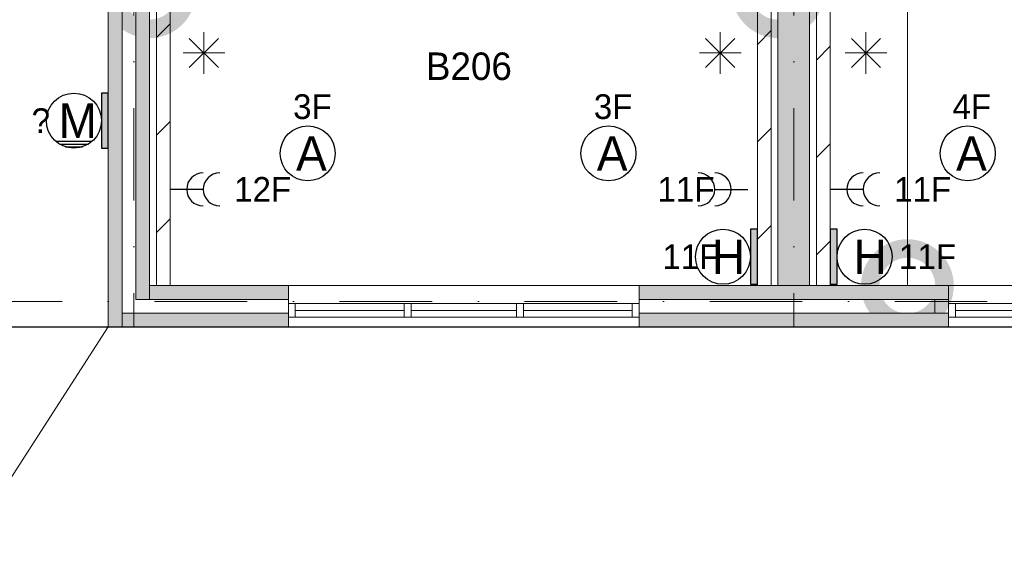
# Model space of a CAD drawing. Header units: millimetres. Extents: x 84337 to 168437, y -3060 to 56340.
# Tile 3 of 84: x 88691 to 95851, y 3045 to 6919. Entities that reach past the tile are written whole.
import ezdxf
from ezdxf.enums import TextEntityAlignment as Align
from ezdxf.xclip import XClip

# ---------------------------------------------------------------- set-up
doc = ezdxf.new("R2010")
doc.units = ezdxf.units.MM
doc.header["$PDMODE"] = 3
doc.header["$PDSIZE"] = 1
doc.linetypes.add('DGN4', pattern=[1345.6, 672.8, -336.4, 0, -336.4])
for name, color, linetype in [('14', 7, 'Continuous'), ('16', 7, 'Continuous'), ('17', 7, 'Continuous'), ('18', 7, 'Continuous'), ('30', 7, 'Continuous'), ('32', 7, 'Continuous'), ('48', 7, 'Continuous'), ('5', 7, 'Continuous'), ('56', 7, 'Continuous'), ('58', 7, 'Continuous'), ('62', 7, 'Continuous'), ('63', 7, 'Continuous')]:
    doc.layers.add(name, color=color, linetype=linetype)
doc.styles.add('dgn001', font='dgn001.shx')
doc.styles.add('dgn003', font='dgn003.shx')
doc.styles.get("Standard").update_dxf_attribs({"font": 'arial.ttf'})
doc.dimstyles.get("Standard").update_dxf_attribs({"dimtxt": 0.18, "dimasz": 0.18, "dimexe": 0.18, "dimexo": 0.0625, "dimgap": 0.09, "dimtad": 0, "dimtih": 1, "dimtoh": 1, "dimdec": 4, "dimzin": 0, "dimdsep": 46, "dimtxsty": 'Standard', "dimcen": 0.09, "dimadec": 0, "dimazin": 0, "dimtfac": 1, "dimtdec": 4, "dimtofl": 0, "dimtmove": 0, "dimatfit": 3, "dimfxl": 1, "dimtolj": 1, "dimtzin": 0, "dimarcsym": 0})
pattern_1 = [(45, (155.63, -1206.23), (4e-14, 709), [])]

# ---------------------------------------------------------------- blocks, each defined once
blk = doc.blocks.new('EA712')
at = {"layer": '18'}
blk.add_hatch(color=3, dxfattribs=at).paths.add_polyline_path([(0, -200), (0, 200), (-50, 200), (-50, -200)])
at = {"layer": '18', "color": 3, "linetype": 'Continuous', "lineweight": 30, "flags": 128}
blk.add_lwpolyline([(0, -200), (0, 200), (-50, 200), (-50, -200), (0, -200)], dxfattribs=at)
at = {"layer": '18', "color": 3, "linetype": 'Continuous', "lineweight": 30}
blk.add_circle((-250.01, -0.01), 200, dxfattribs=at)
at = {"layer": '18', "color": 1, "linetype": 'Continuous', "lineweight": 13, "style": 'dgn001'}
blk.add_text('11F', height=180, dxfattribs=at).set_placement((-276.05, 0), align=Align.MIDDLE_RIGHT)
at = {"layer": '18', "color": 2, "linetype": 'Continuous', "lineweight": 13, "style": 'dgn001'}
blk.add_text('H', height=249.99, dxfattribs=at).set_placement((-210.335, -0.005), align=Align.MIDDLE_CENTER)
blk = doc.blocks.new('EA816')
at = {"layer": '18'}
blk.add_hatch(color=3, dxfattribs=at).paths.add_polyline_path([(50, -200), (50, 200), (0, 200), (0, -200)])
at = {"layer": '18', "color": 3, "linetype": 'Continuous', "lineweight": 30, "flags": 128}
blk.add_lwpolyline([(50, -200), (50, 200), (0, 200), (0, -200), (50, -200)], dxfattribs=at)
at = {"layer": '18', "color": 3, "linetype": 'Continuous', "lineweight": 30}
blk.add_circle((250, 0), 200, dxfattribs=at)
at = {"layer": '18', "color": 2, "linetype": 'Continuous', "lineweight": 13, "style": 'dgn001'}
blk.add_text('H', height=249.99, dxfattribs=at).set_placement((289.665, -0.005), align=Align.MIDDLE_CENTER)
at = {"layer": '18', "color": 1, "linetype": 'Continuous', "lineweight": 13, "style": 'dgn001'}
blk.add_text('11F', height=180, dxfattribs=at).set_placement((500, 0), align=Align.MIDDLE_LEFT)
blk = doc.blocks.new('EC6432')
at = {"layer": '18', "color": 3, "linetype": 'Continuous', "lineweight": 30}
blk.add_circle((0, 0), 200, dxfattribs=at)
at = {"layer": '18', "color": 1, "linetype": 'Continuous', "lineweight": 13, "style": 'dgn001'}
blk.add_text('3F', height=180, dxfattribs=at).set_placement((34, 250), align=Align.CENTER)
at = {"layer": '18', "color": 2, "linetype": 'Continuous', "lineweight": 13, "style": 'dgn001'}
blk.add_text('A', height=250, dxfattribs=at).set_placement((26.9, 0), align=Align.MIDDLE_CENTER)
blk = doc.blocks.new('EC6433')
at = {"layer": '18', "color": 3, "linetype": 'Continuous', "lineweight": 30}
blk.add_circle((0, 0), 200, dxfattribs=at)
at = {"layer": '18', "color": 1, "linetype": 'Continuous', "lineweight": 13, "style": 'dgn001'}
blk.add_text('3F', height=180, dxfattribs=at).set_placement((34, 250), align=Align.CENTER)
at = {"layer": '18', "color": 2, "linetype": 'Continuous', "lineweight": 13, "style": 'dgn001'}
blk.add_text('A', height=250, dxfattribs=at).set_placement((26.9, 0), align=Align.MIDDLE_CENTER)
blk = doc.blocks.new('EC6437')
at = {"layer": '18', "color": 3, "linetype": 'Continuous', "lineweight": 30}
blk.add_circle((0, 0), 200, dxfattribs=at)
at = {"layer": '18', "color": 1, "linetype": 'Continuous', "lineweight": 13, "style": 'dgn001'}
blk.add_text('4F', height=180, dxfattribs=at).set_placement((29.7, 250), align=Align.CENTER)
at = {"layer": '18', "color": 2, "linetype": 'Continuous', "lineweight": 13, "style": 'dgn001'}
blk.add_text('A', height=250, dxfattribs=at).set_placement((26.9, 0), align=Align.MIDDLE_CENTER)
blk = doc.blocks.new('EB7')
at = {"layer": '18'}
blk.add_hatch(color=3, dxfattribs=at).paths.add_polyline_path([(0, -200), (0, 200), (-50, 200), (-50, -200)])
at = {"layer": '18', "color": 3, "linetype": 'Continuous', "lineweight": 30}
for p, q in [((-382, -150), (-118, -150)), ((-355, -170), (-145, -170)), ((-312, -190), (-188, -190))]:
    blk.add_line(p, q, dxfattribs=at)
at = {"layer": '18', "color": 3, "linetype": 'Continuous', "lineweight": 30, "flags": 128}
blk.add_lwpolyline([(0, -200), (0, 200), (-50, 200), (-50, -200), (0, -200)], dxfattribs=at)
at = {"layer": '18', "color": 3, "linetype": 'Continuous', "lineweight": 30}
blk.add_circle((-250, 0), 200, dxfattribs=at)
at = {"layer": '18', "color": 1, "linetype": 'Continuous', "lineweight": 13, "style": 'dgn001'}
blk.add_text(' ?', height=180, dxfattribs=at).set_placement((-423.46, 0), align=Align.MIDDLE_RIGHT)
at = {"layer": '18', "color": 2, "linetype": 'Continuous', "lineweight": 13, "style": 'dgn001'}
blk.add_text('M', height=249.99, dxfattribs=at).set_placement((-222.145, -0.005), align=Align.MIDDLE_CENTER)
blk = doc.blocks.new('EL188')
at = {"layer": '16', "color": 3, "linetype": 'Continuous', "lineweight": 30}
blk.add_line((240, 0), (0, 0), dxfattribs=at)
for centre in [(240, 0), (360, 0)]:
    blk.add_arc(centre, 120, 90, 270, dxfattribs=at)
at = {"layer": '16', "color": 2, "linetype": 'Continuous', "lineweight": 13, "style": 'dgn001'}
blk.add_text('12F', height=180, dxfattribs=at).set_placement((465, 0), align=Align.MIDDLE_LEFT)
blk = doc.blocks.new('EL189')
at = {"layer": '16', "color": 3, "linetype": 'Continuous', "lineweight": 30}
blk.add_line((-240, 0), (0, 0), dxfattribs=at)
for centre in [(-360, 0), (-240, 0)]:
    blk.add_arc(centre, 120, 270, 90, dxfattribs=at)
at = {"layer": '16', "color": 2, "linetype": 'Continuous', "lineweight": 13, "style": 'dgn001'}
blk.add_text('11F', height=180, dxfattribs=at).set_placement((-241.05, 0), align=Align.MIDDLE_RIGHT)
blk = doc.blocks.new('EL1112')
at = {"layer": '16', "color": 3, "linetype": 'Continuous', "lineweight": 30}
blk.add_line((240, 0), (0, 0), dxfattribs=at)
for centre in [(240, 0), (360, 0)]:
    blk.add_arc(centre, 120, 90, 270, dxfattribs=at)
at = {"layer": '16', "color": 2, "linetype": 'Continuous', "lineweight": 13, "style": 'dgn001'}
blk.add_text('11F', height=180, dxfattribs=at).set_placement((465, 0), align=Align.MIDDLE_LEFT)
blk = doc.blocks.new('_DotSmall')
at = {"color": 0, "linetype": 'ByBlock', "const_width": 0.5}
blk.add_lwpolyline([(-0.0625, 0, 1), (0.0625, 0, 1)], format="xyb", close=True, dxfattribs=at)
blk = doc.blocks.new('*D7913')
at = {"layer": '58', "color": 3, "linetype": 'Continuous', "lineweight": 0, "transparency": 16777216}
for p, q in [((5075.8, 8057.8), (5075.8, 6035.1)), ((5075.8, 3207.8), (5075.8, 5230.5))]:
    blk.add_line(p, q, dxfattribs=at)
at = {"layer": 'Defpoints', "color": 0, "linetype": 'Continuous', "transparency": 16777216}
for p in [(4134.8, 8057.8), (5075.8, 8057.8), (4134.8, 3207.8)]:
    blk.add_point(p, dxfattribs=at)
at = {"layer": '58', "color": 3, "linetype": 'Continuous', "lineweight": 0, "transparency": 16777216, "xscale": 1080, "yscale": 1080, "zscale": 1080}
for p, rotation in [((5075.8, 8057.8), 90), ((5075.8, 3207.8), 270)]:
    blk.add_blockref('_DotSmall', p, dxfattribs=dict(at, rotation=rotation))
at = {"layer": '58', "color": 3, "linetype": 'Continuous', "lineweight": 0, "transparency": 16777216, "insert": (5075.8, 5632.8), "char_height": 200, "attachment_point": 5, "rotation": 270, "style": 'dgn003'}
blk.add_mtext('\\A1;4850', dxfattribs=at)
blk = doc.blocks.new('*D7914')
at = {"layer": '58', "color": 3, "linetype": 'Continuous', "lineweight": 0, "transparency": 16777216}
for p, q in [((-3935.24, 8957.77), (-3935.24, 6331.610382)), ((-3935.24, 2907.77), (-3935.24, 5533.929618))]:
    blk.add_line(p, q, dxfattribs=at)
at = {"layer": 'Defpoints', "color": 0, "linetype": 'Continuous', "transparency": 16777216}
for p in [(-525.86, 8957.77), (-3935.24, 2907.77), (-525.86, 2907.77)]:
    blk.add_point(p, dxfattribs=at)
at = {"layer": '58', "color": 3, "linetype": 'Continuous', "lineweight": 0, "transparency": 16777216, "xscale": 1080, "yscale": 1080, "zscale": 1080}
for p, rotation in [((-3935.24, 8957.77), 90), ((-3935.24, 2907.77), 270)]:
    blk.add_blockref('_DotSmall', p, dxfattribs=dict(at, rotation=rotation))
at = {"layer": '58', "color": 3, "linetype": 'Continuous', "lineweight": 0, "transparency": 16777216, "insert": (-3935.24, 5932.77), "char_height": 200, "attachment_point": 5, "rotation": 90, "style": 'dgn003'}
blk.add_mtext('\\A1;6050', dxfattribs=at)
blk = doc.blocks.new('*D8008')
at = {"layer": '58', "color": 3, "linetype": 'Continuous', "lineweight": 0, "transparency": 16777216}
blk.add_line((4134.8, 5345.5), (-435.2, 5345.5), dxfattribs=at)
at = {"layer": 'Defpoints', "color": 0, "linetype": 'Continuous', "transparency": 16777216}
for p in [(-435.2, 5345.5), (-435.2, 4217.9), (4134.8, 4217.9)]:
    blk.add_point(p, dxfattribs=at)
at = {"layer": '58', "color": 3, "linetype": 'Continuous', "lineweight": 0, "transparency": 16777216, "xscale": 1080, "yscale": 1080, "zscale": 1080, "rotation": 180}
blk.add_blockref('_DotSmall', (-435.2, 5345.5), dxfattribs=at)
at = {"layer": '58', "color": 3, "linetype": 'Continuous', "lineweight": 0, "transparency": 16777216, "xscale": 1080, "yscale": 1080, "zscale": 1080}
blk.add_blockref('_DotSmall', (4134.8, 5345.5), dxfattribs=at)
at = {"layer": '58', "color": 3, "linetype": 'Continuous', "lineweight": 0, "transparency": 16777216, "insert": (1849.8, 5547.6), "char_height": 200, "attachment_point": 5, "style": 'dgn003'}
blk.add_mtext('\\A1;4570', dxfattribs=at)
blk = doc.blocks.new('*D8011')
at = {"layer": '58', "color": 3, "linetype": 'Continuous', "lineweight": 0, "transparency": 16777216}
for p, q in [((4134.8, 82.2), (3054.8, 82.2)), ((4364.8, 82.2), (4134.8, 82.2)), ((4364.8, 82.2), (5444.8, 82.2))]:
    blk.add_line(p, q, dxfattribs=at)
at = {"layer": 'Defpoints', "color": 0, "linetype": 'Continuous', "transparency": 16777216}
for p in [(4134.8, 3207.8), (4364.8, 3207.8), (4134.8, 82.2)]:
    blk.add_point(p, dxfattribs=at)
at = {"layer": '58', "color": 3, "linetype": 'Continuous', "lineweight": 0, "transparency": 16777216, "xscale": 1080, "yscale": 1080, "zscale": 1080}
blk.add_blockref('_DotSmall', (4134.8, 82.2), dxfattribs=at)
at = {"layer": '58', "color": 3, "linetype": 'Continuous', "lineweight": 0, "transparency": 16777216, "xscale": 1080, "yscale": 1080, "zscale": 1080, "rotation": 180}
blk.add_blockref('_DotSmall', (4364.8, 82.2), dxfattribs=at)
at = {"layer": '58', "color": 3, "linetype": 'Continuous', "lineweight": 0, "transparency": 16777216, "insert": (4249.8, 284.4), "char_height": 200, "attachment_point": 5, "style": 'dgn003'}
blk.add_mtext('\\A1;230', dxfattribs=at)
blk = doc.blocks.new('EAE651')
at = {"layer": '5', "color": 3, "linetype": 'Continuous', "lineweight": 0}
for p, q in [((0, -151.5), (0, 151.5)), ((106.04, -106.05), (-106.06, 106.05)), ((-106.06, -106.05), (106.04, 106.05)), ((-151.5, 0), (151.5, 0))]:
    blk.add_line(p, q, dxfattribs=at)
blk = doc.blocks.new('EAE652')
at = {"layer": '5', "color": 3, "linetype": 'Continuous', "lineweight": 0}
for p, q in [((0, -151.5), (0, 151.5)), ((106.04, -106.05), (-106.06, 106.05)), ((-106.06, -106.05), (106.04, 106.05)), ((-151.5, 0), (151.5, 0))]:
    blk.add_line(p, q, dxfattribs=at)
blk = doc.blocks.new('EAE653')
at = {"layer": '5', "color": 3, "linetype": 'Continuous', "lineweight": 0}
for p, q in [((0, -151.5), (0, 151.5)), ((106.04, -106.05), (-106.06, 106.05)), ((-106.06, -106.05), (106.04, 106.05)), ((-151.5, 0), (151.5, 0))]:
    blk.add_line(p, q, dxfattribs=at)
blk = doc.blocks.new('50E03_329_B02 - Default')
at = {"layer": '62'}
for color, points in [(9, [(-535.24, 3107.77), (-435.24, 3107.77), (-435.24, 8957.77), (-535.24, 8957.77)]), (7, [(-735.24, 8857.77), (-635.24, 8857.77), (-635.24, 2907.77), (-735.24, 2907.77)]), (9, [(4134.76, 8057.77), (4364.76, 8057.77), (4364.76, 3207.77), (4134.76, 3207.77)]), (9, [(574.76, 3107.77), (-435.24, 3107.77), (-435.24, 3207.77), (574.76, 3207.77)]), (9, [(3124.76, 3207.77), (5374.76, 3207.77), (5374.76, 3107.77), (3124.76, 3107.77)]), (7, [(-635.24, 3007.77), (574.76, 3007.77), (574.76, 2907.77), (-635.24, 2907.77)]), (7, [(3124.76, 3007.77), (5374.76, 3007.77), (5374.76, 2907.77), (3124.76, 2907.77)])]:
    blk.add_hatch(color=color, dxfattribs=at).paths.add_polyline_path(points)
at = {"layer": '16', "color": 92, "linetype": 'Continuous', "lineweight": 0, "true_color": 0x00e100}
blk.add_line((574.76, 3207.77), (-435.24, 3207.77), dxfattribs=at)
at = {"layer": '16', "color": 92, "linetype": 'Continuous', "lineweight": 0, "true_color": 0x00e100, "flags": 128}
for points in [[(-735.24, 2907.77), (-735.24, 8957.77)], [(-435.24, 3207.77), (-435.24, 8957.77)], [(574.76, 3007.77), (-635.24, 3007.77), (-635.24, 8857.77), (-535.24, 8857.77), (-535.24, 3107.77), (574.76, 3107.77)], [(574.76, 3207.77), (574.76, 3207.77), (574.76, 2907.77), (574.76, 2907.77), (574.76, 3207.77)], [(3124.76, 3207.77), (5374.76, 3207.77), (5374.76, 2907.77), (3124.76, 2907.77), (3124.76, 3207.77)], [(3124.76, 3107.77), (5374.76, 3107.77)], [(5374.76, 3007.77), (3124.76, 3007.77)]]:
    blk.add_lwpolyline(points, dxfattribs=at)
at = {"layer": '17', "color": 92, "linetype": 'Continuous', "lineweight": 0, "true_color": 0x00e100, "flags": 128}
blk.add_lwpolyline([(4364.76, 8057.77), (4134.76, 8057.77), (4134.76, 3207.77), (4364.76, 3207.77), (4364.76, 8057.77)], dxfattribs=at)
at = {"layer": '30', "color": 3, "linetype": 'Continuous', "lineweight": 0}
for p, q in [((574.76, 3207.77), (3124.76, 3207.77)), ((7924.76, 3207.77), (5374.76, 3207.77)), ((5274.76, 3107.77), (5274.76, 3007.77))]:
    blk.add_line(p, q, dxfattribs=at)
at = {"layer": '32', "color": 3, "linetype": 'Continuous', "lineweight": 0}
for p, q in [((3074.76, 3077.77), (624.76, 3077.77)), ((624.76, 3077.77), (624.76, 2977.77)), ((624.76, 3027.77), (1416.43, 3027.77)), ((1466.43, 3027.77), (2233.1, 3027.77)), ((2283.1, 3027.77), (3074.76, 3027.77)), ((5424.76, 3077.77), (7874.76, 3077.77)), ((6216.42, 3027.77), (5424.76, 3027.77)), ((624.76, 2977.77), (3124.76, 2977.77)), ((7874.76, 2977.77), (5374.76, 2977.77))]:
    blk.add_line(p, q, dxfattribs=at)
at = {"layer": '32', "color": 3, "linetype": 'Continuous', "lineweight": 0, "flags": 128}
for points in [[(574.76, 2977.77), (624.76, 2977.77), (624.76, 3077.77), (574.76, 3077.77), (574.76, 2977.77)], [(1416.43, 2977.77), (1466.43, 2977.77), (1466.43, 3077.77), (1416.43, 3077.77), (1416.43, 2977.77)], [(2233.1, 2977.77), (2283.1, 2977.77), (2283.1, 3077.77), (2233.1, 3077.77), (2233.1, 2977.77)], [(3074.76, 2977.77), (3124.76, 2977.77), (3124.76, 3077.77), (3074.76, 3077.77), (3074.76, 2977.77)], [(5424.76, 2977.77), (5374.76, 2977.77), (5374.76, 3077.77), (5424.76, 3077.77), (5424.76, 2977.77)]]:
    blk.add_lwpolyline(points, dxfattribs=at)
at = {"layer": '56', "color": 3, "linetype": 'DGN4', "lineweight": 0}
for p, q in [((-550.24, 50407.77), (-550.24, 1407.77)), ((4249.76, 50407.77), (4249.76, 1494.98)), ((51564.76, 3092.77), (-3435.24, 3092.77))]:
    blk.add_line(p, q, dxfattribs=at)
at = {"layer": '62', "color": 9, "linetype": 'Continuous', "lineweight": 0, "flags": 128}
for points in [[(-535.24, 3107.77), (-435.24, 3107.77), (-435.24, 8957.77), (-535.24, 8957.77), (-535.24, 3107.77)], [(4134.76, 8057.77), (4364.76, 8057.77), (4364.76, 3207.77), (4134.76, 3207.77), (4134.76, 8057.77)], [(574.76, 3107.77), (-435.24, 3107.77), (-435.24, 3207.77), (574.76, 3207.77), (574.76, 3107.77)], [(3124.76, 3207.77), (5374.76, 3207.77), (5374.76, 3107.77), (3124.76, 3107.77), (3124.76, 3207.77)]]:
    blk.add_lwpolyline(points, dxfattribs=at)
at = {"layer": '62', "color": 7, "linetype": 'Continuous', "lineweight": 0, "flags": 128}
for points in [[(-735.24, 8857.77), (-635.24, 8857.77), (-635.24, 2907.77), (-735.24, 2907.77), (-735.24, 8857.77)], [(-635.24, 3007.77), (574.76, 3007.77), (574.76, 2907.77), (-635.24, 2907.77), (-635.24, 3007.77)], [(3124.76, 3007.77), (5374.76, 3007.77), (5374.76, 2907.77), (3124.76, 2907.77), (3124.76, 3007.77)]]:
    blk.add_lwpolyline(points, dxfattribs=at)
at = {"layer": '48', "color": 7, "linetype": 'Continuous', "lineweight": 0, "style": 'dgn003'}
blk.add_text('B206', height=200, dxfattribs=at).set_placement((1887.08, 4803.56), align=Align.MIDDLE_CENTER)
at = {"layer": '58', "color": 3, "linetype": 'Continuous', "lineweight": 0}
for base, p1, p2, angle, picture, middle, turn in [((-3935.24, 2907.77), (-525.86, 8957.77), (-525.86, 2907.77), 90, '*D7914', (-3935.24, 5932.77), 90), ((5075.79, 8057.77), (4134.76, 3207.77), (4134.76, 8057.77), 270, '*D7913', (5075.79, 5632.77), 270)]:
    dim = blk.add_linear_dim(base=base, p1=p1, p2=p2, angle=angle, dimstyle='Standard', override={"dimscale": 1, "dimtxt": 200, "dimasz": 1080, "dimexe": 0, "dimexo": 0, "dimgap": 100, "dimtad": 1, "dimjust": 0, "dimtih": 0, "dimtoh": 0, "dimdec": 0, "dimlfac": 1, "dimzin": 11, "dimdsep": 46, "dimlunit": 2, "dimpost": '<>', "dimtxsty": 'dgn003', "dimblk1": 'DotSmall', "dimblk2": 'DotSmall', "dimsah": 1, "dimcen": 0, "dimse1": 1, "dimse2": 1, "dimclrd": 3, "dimclre": 3, "dimclrt": 3, "dimtol": 0, "dimtix": 1, "dimtofl": 1, "dimatfit": 3, "dimfrac": 1, "dimtolj": 1, "dimlwd": 0, "dimlwe": 0}, dxfattribs=at)
    dim.commit()
    dim.dimension.update_dxf_attribs({"geometry": picture, "text_midpoint": middle, "text_rotation": turn})
for base, p1, p2, picture, middle in [((-435.24, 5345.5), (4134.76, 4217.92), (-435.24, 4217.92), '*D8008', (1849.76, 5547.61)), ((4134.76, 82.18), (4364.76, 3207.77), (4134.76, 3207.77), '*D8011', (4249.76, 284.36))]:
    dim = blk.add_linear_dim(base=base, p1=p1, p2=p2, dimstyle='Standard', override={"dimscale": 1, "dimtxt": 200, "dimasz": 1080, "dimexe": 0, "dimexo": 0, "dimgap": 100, "dimtad": 1, "dimjust": 0, "dimtih": 0, "dimtoh": 0, "dimdec": 0, "dimlfac": 1, "dimzin": 11, "dimdsep": 46, "dimlunit": 2, "dimpost": '<>', "dimtxsty": 'dgn003', "dimblk1": 'DotSmall', "dimblk2": 'DotSmall', "dimsah": 1, "dimcen": 0, "dimse1": 1, "dimse2": 1, "dimclrd": 3, "dimclre": 3, "dimclrt": 3, "dimtol": 0, "dimtix": 1, "dimtofl": 1, "dimatfit": 3, "dimfrac": 1, "dimtolj": 1, "dimlwd": 0, "dimlwe": 0}, dxfattribs=at)
    dim.commit()
    dim.dimension.update_dxf_attribs({"geometry": picture, "text_midpoint": middle})

msp = doc.modelspace()

# ---------------------------------------------------------------- hatches: boundary and pattern name
at = {"layer": '14', "linetype": 'Continuous', "lineweight": 0}
h = msp.add_hatch(dxfattribs=at)
h.set_pattern_fill('DGN_EZ7', color=2, scale=100, style=0, pattern_type=2)
h.set_pattern_definition(pattern_1)
h.paths.add_polyline_path([(89785.19, 8484.49), (89785.19, 4984.49), (89685.19, 4984.49), (89685.19, 8484.49)])
h = msp.add_hatch(dxfattribs=at)
h.set_pattern_fill('DGN_EZ7', color=2, scale=100, style=0, pattern_type=2)
h.set_pattern_definition([(45, (-35.6, 2691.77), (4e-14, 709), [])])
h.paths.add_polyline_path([(94055.19, 4984.49), (94055.19, 8484.49), (94155.19, 8484.49), (94155.19, 4984.49)])
h = msp.add_hatch(dxfattribs=at)
h.set_pattern_fill('DGN_EZ7', color=2, scale=100, style=0, pattern_type=2)
h.set_pattern_definition(pattern_1)
h.paths.add_polyline_path([(94585.19, 8484.49), (94585.19, 4984.49), (94485.19, 4984.49), (94485.19, 8484.49)])

# ---------------------------------------------------------------- linework, layer by layer
at = {"layer": '14', "color": 3, "linetype": 'CONTINUOUS', "lineweight": 0}
for p, q in [((89685.19, 8484.49), (89685.19, 4984.49)), ((89785.19, 8484.49), (89785.19, 4984.49)), ((94055.19, 4984.49), (94055.19, 8484.49)), ((94155.19, 4984.49), (94155.19, 8484.49)), ((94485.19, 8484.49), (94485.19, 4984.49)), ((94585.19, 8484.49), (94585.19, 4984.49)), ((89685.19, 4984.49), (89735.19, 4984.49)), ((89785.19, 4984.49), (89735.19, 4984.49)), ((94055.19, 4984.49), (94105.19, 4984.49)), ((94155.19, 4984.49), (94105.19, 4984.49)), ((94485.19, 4984.49), (94535.19, 4984.49)), ((94585.19, 4984.49), (94535.19, 4984.49))]:
    msp.add_line(p, q, dxfattribs=at)
at = {"layer": '63', "color": 1, "linetype": 'Continuous', "lineweight": 0}
msp.add_line((89335.19, 4684.49), (84337.47, -3060.21), dxfattribs=at)

# ---------------------------------------------------------------- block references
ref = msp.add_blockref('50E03_329_B02 - Default', (90070.43, 1776.72))
XClip(ref).set_block_clipping_path([(-1935.24, 2907.77), (50064.76, 48907.77)])
at = {"color": 1, "linetype": 'Continuous', "lineweight": 0}
for name, p in [('EAE653', (90030.29, 6676.71)), ('EAE652', (93784.92, 6676.71)), ('EAE651', (94845.25, 6676.71)), ('EB7', (89335.19, 6184.49)), ('EC6432', (90785.33, 5946.48)), ('EC6433', (92972.45, 5946.48)), ('EC6437', (95585.33, 5946.48)), ('EL188', (89785.19, 5684.49)), ('EL189', (93985.19, 5684.49)), ('EL1112', (94585.19, 5684.49)), ('EA712', (94055.19, 5194.49)), ('EA816', (94585.19, 5194.49))]:
    msp.add_blockref(name, p, dxfattribs=at)

doc.saveas('drawing.dxf')
